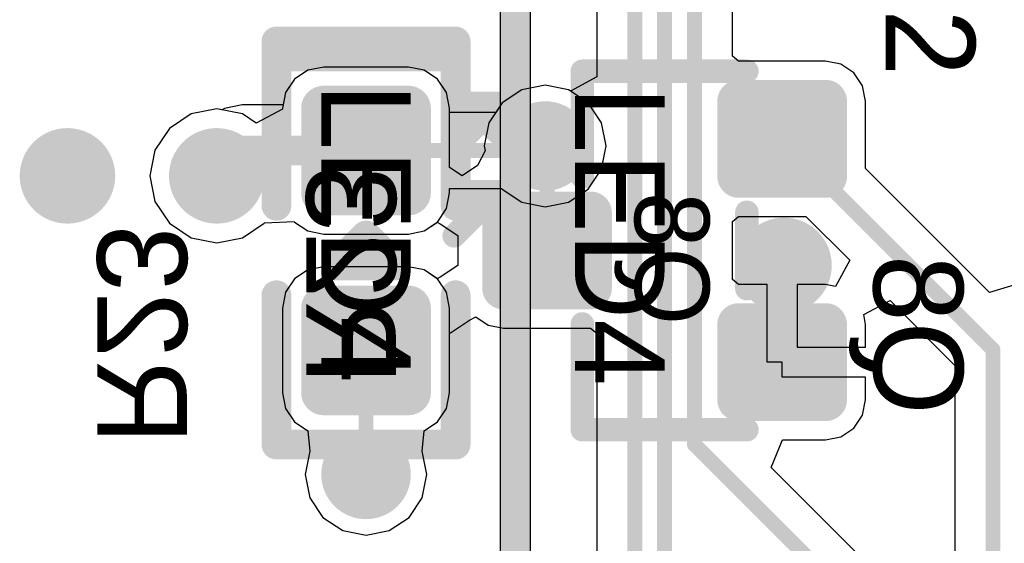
# Model space of a CAD drawing. Header units: millimetres. Extents: x 1.4 to 10.4, y 0 to 10.9.
# Tile 29 of 177: x 3.034 to 3.364, y 3.802 to 3.977. Entities that reach past the tile are written whole.
import ezdxf

# ---------------------------------------------------------------- set-up
doc = ezdxf.new("R2010")
doc.units = ezdxf.units.MM
doc.header["$MEASUREMENT"] = 0
for name, color, linetype in [('BottomLayer', 5, 'Continuous'), ('BottomOverlay', 54, 'Continuous'), ('BottomPaste', 16, 'Continuous'), ('BottomSolder', 6, 'Continuous'), ('DrillDrawing', 1, 'Continuous'), ('DrillGuide', 244, 'Continuous'), ('InternalPlane1', 76, 'Continuous'), ('InternalPlane2', 16, 'Continuous'), ('Mechanical31', 56, 'Continuous'), ('Mechanical32', 56, 'Continuous'), ('MultiLayer', 9, 'Continuous'), ('TopLayer', 1, 'Continuous'), ('TopOverlay', 2, 'Continuous'), ('TopPaste', 8, 'Continuous'), ('TopSolder', 216, 'Continuous')]:
    doc.layers.add(name, color=color, linetype=linetype)

msp = doc.modelspace()

# ---------------------------------------------------------------- linework, layer by layer
at = {"layer": 'BottomLayer'}
for p, q in [((3.2272551, 4.0473052), (3.2272551, 3.9581306)), ((3.2727449, 3.9650964), (3.2727449, 4.0099036)), ((3.2748033, 3.9634072), (3.2727449, 3.9650964)), ((3.1358266, 3.961446), (3.1305423, 3.9603949)), ((3.164173, 3.961446), (3.1358266, 3.961446)), ((3.1694573, 3.9603949), (3.164173, 3.961446)), ((3.303937, 3.9634072), (3.2748033, 3.9634072)), ((3.3090677, 3.9623866), (3.303937, 3.9634072)), ((3.3134173, 3.9594803), (3.3090677, 3.9623866)), ((3.1260624, 3.9574016), (3.1230691, 3.9529217)), ((3.1305423, 3.9603949), (3.1260624, 3.9574016)), ((3.1739372, 3.9574016), (3.1694573, 3.9603949)), ((3.1769305, 3.9529217), (3.1739372, 3.9574016)), ((3.2272551, 3.9581306), (3.2184358, 3.9534166)), ((3.3163236, 3.9551307), (3.3134173, 3.9594803)), ((3.2099998, 3.9553914), (3.2021962, 3.9538392)), ((3.2178034, 3.9538392), (3.2099998, 3.9553914)), ((3.3173442, 3.95), (3.3163236, 3.9551307)), ((3.1230691, 3.9529217), (3.1222409, 3.9487581)), ((3.1779816, 3.9476374), (3.1769305, 3.9529217)), ((3.2021962, 3.9538392), (3.1955806, 3.9494188)), ((3.2184358, 3.9534166), (3.2178034, 3.9538392)), ((3.1026115, 3.9475939), (3.1018245, 3.9470681)), ((3.1084642, 3.9487581), (3.1026115, 3.9475939)), ((3.1222409, 3.9487581), (3.1084642, 3.9487581)), ((3.1779816, 3.9278258), (3.1779816, 3.9476374)), ((3.1955806, 3.9494188), (3.1911602, 3.9428032)), ((3.3173442, 3.9274515), (3.3173442, 3.95)), ((3.091416, 3.9457235), (3.0841389, 3.9408611)), ((3.1, 3.947431), (3.091416, 3.9457235)), ((3.1018245, 3.9470681), (3.1, 3.947431)), ((3.1911602, 3.9428032), (3.189608, 3.9349996)), ((3.0841389, 3.9408611), (3.0792765, 3.933584)), ((3.189608, 3.9349996), (3.1899382, 3.9333396)), ((3.0792765, 3.933584), (3.077569, 3.925)), ((3.1899382, 3.9333396), (3.1873403, 3.9284792)), ((3.1821721, 3.9250258), (3.1779816, 3.9278258)), ((3.1873403, 3.9284792), (3.1821721, 3.9250258)), ((3.077569, 3.925), (3.0792765, 3.916416)), ((3.3588372, 3.8859585), (3.3173442, 3.9274515)), ((3.0792765, 3.916416), (3.0841389, 3.9091389)), ((3.2727449, 3.9097068), (3.2748033, 3.911396)), ((3.2748033, 3.911396), (3.2973517, 3.911396)), ((3.2973517, 3.911396), (3.3119883, 3.8967594)), ((3.0841389, 3.9091389), (3.091416, 3.9042765)), ((3.108584, 3.9042765), (3.1158611, 3.9091389)), ((3.1158611, 3.9091389), (3.1159703, 3.9093023)), ((3.1159703, 3.9093023), (3.1259642, 3.9096536)), ((3.1259642, 3.9096536), (3.1260623, 3.9095269)), ((3.1260623, 3.9095269), (3.1260623, 3.9095269)), ((3.1260623, 3.9095269), (3.1260625, 3.9095266)), ((3.1260625, 3.9095266), (3.1260625, 3.9095267)), ((3.1260625, 3.9095267), (3.1305423, 3.9065335)), ((3.1694573, 3.9065335), (3.1738366, 3.9094596)), ((3.1738366, 3.9094596), (3.1748422, 3.908922)), ((3.1748422, 3.908922), (3.1807126, 3.9049996)), ((3.2727449, 3.8902932), (3.2727449, 3.9097068)), ((3.1305423, 3.9065335), (3.1358266, 3.9054824)), ((3.1358266, 3.9054824), (3.164173, 3.9054824)), ((3.164173, 3.9054824), (3.1694573, 3.9065335)), ((3.1807126, 3.9049996), (3.1807126, 3.8949996)), ((3.091416, 3.9042765), (3.1, 3.902569)), ((3.1, 3.902569), (3.108584, 3.9042765)), ((3.1807126, 3.8949996), (3.1748422, 3.8910772)), ((3.3119883, 3.8967594), (3.3072743, 3.8879401)), ((3.1305423, 3.8934657), (3.1260624, 3.8904724)), ((3.1358266, 3.8945168), (3.1305423, 3.8934657)), ((3.164173, 3.8945168), (3.1358266, 3.8945168)), ((3.1694573, 3.8934657), (3.164173, 3.8945168)), ((3.1738366, 3.8905396), (3.1694573, 3.8934657)), ((3.1260624, 3.8904724), (3.1230691, 3.8859925)), ((3.1748422, 3.8910772), (3.1738366, 3.8905396)), ((3.2748033, 3.888604), (3.2727449, 3.8902932)), ((3.2843701, 3.888604), (3.2748033, 3.888604)), ((3.2843701, 3.8625984), (3.2843701, 3.888604)), ((3.303937, 3.888604), (3.2943701, 3.888604)), ((3.2943701, 3.888604), (3.2943701, 3.8675984)), ((3.3072743, 3.8879401), (3.303937, 3.888604)), ((3.3684067, 3.8888614), (3.3588372, 3.8859585)), ((3.1230691, 3.8859925), (3.122018, 3.8807082)), ((3.3166803, 3.8785341), (3.3254996, 3.8832481)), ((3.3254996, 3.8832481), (3.3472551, 3.8614926)), ((3.122018, 3.8807082), (3.122018, 3.8523618)), ((3.3173442, 3.8751968), (3.3166803, 3.8785341)), ((3.1779816, 3.8721742), (3.1846203, 3.87661)), ((3.1846203, 3.87661), (3.1868009, 3.8777755)), ((3.1868009, 3.8777755), (3.1909323, 3.875015)), ((3.1909323, 3.875015), (3.196063, 3.8739944)), ((3.3173442, 3.8675984), (3.3173442, 3.8751968)), ((3.1779816, 3.8523618), (3.1779816, 3.8721742)), ((3.196063, 3.8739944), (3.2251967, 3.8739944)), ((3.2251967, 3.8739944), (3.2272551, 3.8723052)), ((3.2272551, 3.8723052), (3.2272551, 3.7831311)), ((3.2943701, 3.8675984), (3.3173442, 3.8675984)), ((3.2893701, 3.8625984), (3.2843701, 3.8625984)), ((3.2893701, 3.8575984), (3.2893701, 3.8625984)), ((3.3472551, 3.8614926), (3.3472551, 3.7788346)), ((3.3173442, 3.8575984), (3.2893701, 3.8575984)), ((3.3173442, 3.85), (3.3173442, 3.8575984)), ((3.122018, 3.8523618), (3.1230691, 3.8470775)), ((3.1769305, 3.8470775), (3.1779816, 3.8523618)), ((3.3163236, 3.8448693), (3.3173442, 3.85)), ((3.1230691, 3.8470775), (3.1260624, 3.8425976)), ((3.1739372, 3.8425976), (3.1769305, 3.8470775)), ((3.1260624, 3.8425976), (3.1305422, 3.8396043)), ((3.1694574, 3.8396043), (3.1739372, 3.8425976)), ((3.3134173, 3.8405197), (3.3163236, 3.8448693)), ((3.1305422, 3.8396043), (3.1305422, 3.8396043)), ((3.1305422, 3.8396043), (3.1305422, 3.8396043)), ((3.1305422, 3.8396043), (3.1311602, 3.8328032)), ((3.1688394, 3.8328032), (3.1694574, 3.8396043)), ((3.1694574, 3.8396043), (3.1694574, 3.8396043)), ((3.1694574, 3.8396043), (3.1694574, 3.8396043)), ((3.3090677, 3.8376134), (3.3134173, 3.8405197)), ((3.28567, 3.827354), (3.2894969, 3.8365928)), ((3.2894969, 3.8365928), (3.303937, 3.8365928)), ((3.303937, 3.8365928), (3.3090677, 3.8376134)), ((3.1311602, 3.832803), (3.129608, 3.8249996)), ((3.1311602, 3.8328032), (3.1311601, 3.8328031)), ((3.1311601, 3.8328031), (3.1311602, 3.832803)), ((3.1688395, 3.8328031), (3.1688394, 3.8328032)), ((3.1688394, 3.832803), (3.1688395, 3.8328031)), ((3.1703916, 3.8249996), (3.1688394, 3.832803)), ((3.3380163, 3.7750077), (3.28567, 3.827354)), ((3.129608, 3.8249996), (3.1311602, 3.817196)), ((3.1688394, 3.817196), (3.1703916, 3.8249996)), ((3.1311602, 3.817196), (3.1355806, 3.8105804)), ((3.164419, 3.8105804), (3.1688394, 3.817196)), ((3.1355806, 3.8105804), (3.1421962, 3.80616)), ((3.1578034, 3.80616), (3.164419, 3.8105804)), ((3.1421962, 3.80616), (3.1499998, 3.8046078)), ((3.1499998, 3.8046078), (3.1578034, 3.80616))]:
    msp.add_line(p, q, dxfattribs=at)
for points, const_width in [([(3.24, 3.085), (3.24, 4.4130315)], 0.005), ([(3.25, 3.095), (3.25, 4.2480315)], 0.005), ([(3.26, 3.835), (3.26, 4.0830315)], 0.005), ([(3.1, 3.925), (3.1084642, 3.9334642)], 0.01), ([(3.1084642, 3.9334642), (3.1499998, 3.9334642)], 0.01), ([(3.2893701, 3.9374016), (3.36, 3.8667717)], 0.005), ([(3.2099998, 3.9349996), (3.2106297, 3.9343697)], 0.005), ([(3.2106297, 3.8999996), (3.2106297, 3.9343697)], 0.005), ([(3.2893699, 3.8943699), (3.29, 3.895)], 0.005), ([(3.2893699, 3.862598), (3.2893699, 3.8943699)], 0.005), ([(3.1499996, 3.8249998), (3.1499996, 3.8665348)], 0.005), ([(3.36, 3.105), (3.36, 3.8667717)], 0.005), ([(3.26, 3.835), (3.35, 3.745)], 0.005), ([(3.1499996, 3.8249998), (3.1499998, 3.8249996)], 0.005)]:
    msp.add_lwpolyline(points, dxfattribs=dict(at, const_width=const_width))
for points, const_width in [([(3.134055, 3.9476374, 1), (3.1375982, 3.9476374, 1)], 0.0035433), ([(3.1624014, 3.9476374, 1), (3.1659446, 3.9476374, 1)], 0.0035433), ([(3.2732284, 3.95, 1), (3.276378, 3.95, 1)], 0.0031496), ([(3.3023622, 3.95, 1), (3.3055118, 3.95, 1)], 0.0031496), ([(3.2049998, 3.9349996, 1), (3.2149998, 3.9349996, 1)], 0.01), ([(3.1059642, 3.9334642, 1), (3.1109642, 3.9334642, 1)], 0.005), ([(3.1059642, 3.9334642, 1), (3.1109642, 3.9334642, 1)], 0.005), ([(3.1474998, 3.9334642, 1), (3.1524998, 3.9334642, 1)], 0.005), ([(3.2881201, 3.9374016, 1), (3.2906201, 3.9374016, 1)], 0.0025), ([(3.044, 3.925, 1), (3.056, 3.925, 1)], 0.012), ([(3.094, 3.925, 1), (3.106, 3.925, 1)], 0.012), ([(3.2087498, 3.9349996, 1), (3.2112498, 3.9349996, 1)], 0.0025), ([(3.2093797, 3.9343697, 1), (3.2118797, 3.9343697, 1)], 0.0025), ([(3.2093797, 3.9343697, 1), (3.2118797, 3.9343697, 1)], 0.0025), ([(3.0975, 3.925, 1), (3.1025, 3.925, 1)], 0.005), ([(3.2732284, 3.9248032, 1), (3.276378, 3.9248032, 1)], 0.0031496), ([(3.3023622, 3.9248032, 1), (3.3055118, 3.9248032, 1)], 0.0031496), ([(3.134055, 3.919291, 1), (3.1375982, 3.919291, 1)], 0.0035433), ([(3.1624014, 3.919291, 1), (3.1659446, 3.919291, 1)], 0.0035433), ([(3.1944882, 3.9125984, 1), (3.1976378, 3.9125984, 1)], 0.0031496), ([(3.223622, 3.9125984, 1), (3.2267716, 3.9125984, 1)], 0.0031496), ([(3.284, 3.895, 1), (3.296, 3.895, 1)], 0.012), ([(3.2093797, 3.8999996, 1), (3.2118797, 3.8999996, 1)], 0.0025), ([(3.2881199, 3.8943699, 1), (3.2906199, 3.8943699, 1)], 0.0025), ([(3.2881199, 3.8943699, 1), (3.2906199, 3.8943699, 1)], 0.0025), ([(3.28875, 3.895, 1), (3.29125, 3.895, 1)], 0.0025), ([(3.1944882, 3.8874016, 1), (3.1976378, 3.8874016, 1)], 0.0031496), ([(3.223622, 3.8874016, 1), (3.2267716, 3.8874016, 1)], 0.0031496), ([(3.134055, 3.8807082, 1), (3.1375982, 3.8807082, 1)], 0.0035433), ([(3.1624014, 3.8807082, 1), (3.1659446, 3.8807082, 1)], 0.0035433), ([(3.2732284, 3.8751968, 1), (3.276378, 3.8751968, 1)], 0.0031496), ([(3.3023622, 3.8751968, 1), (3.3055118, 3.8751968, 1)], 0.0031496), ([(3.1487496, 3.8665348, 1), (3.1512496, 3.8665348, 1)], 0.0025), ([(3.35875, 3.8667717, 1), (3.36125, 3.8667717, 1)], 0.0025), ([(3.35875, 3.8667717, 1), (3.36125, 3.8667717, 1)], 0.0025), ([(3.2881199, 3.862598, 1), (3.2906199, 3.862598, 1)], 0.0025), ([(3.134055, 3.8523618, 1), (3.1375982, 3.8523618, 1)], 0.0035433), ([(3.1624014, 3.8523618, 1), (3.1659446, 3.8523618, 1)], 0.0035433), ([(3.2732284, 3.85, 1), (3.276378, 3.85, 1)], 0.0031496), ([(3.3023622, 3.85, 1), (3.3055118, 3.85, 1)], 0.0031496), ([(3.25875, 3.835, 1), (3.26125, 3.835, 1)], 0.0025), ([(3.25875, 3.835, 1), (3.26125, 3.835, 1)], 0.0025), ([(3.1449998, 3.8249996, 1), (3.1549998, 3.8249996, 1)], 0.01), ([(3.1487496, 3.8249998, 1), (3.1512496, 3.8249998, 1)], 0.0025), ([(3.1487496, 3.8249998, 1), (3.1512496, 3.8249998, 1)], 0.0025), ([(3.1487498, 3.8249996, 1), (3.1512498, 3.8249996, 1)], 0.0025)]:
    msp.add_lwpolyline(points, format="xyb", close=True, dxfattribs=dict(at, const_width=const_width))
for points in [[(3.164173, 3.9157477), (3.164173, 3.9511807), (3.1358266, 3.9157477), (3.1358266, 3.9511807)], [(3.303937, 3.9216536), (3.303937, 3.9531496), (3.2748032, 3.9216536), (3.2748032, 3.9531496)], [(3.1677163, 3.919291), (3.1677163, 3.9476374), (3.1322833, 3.919291), (3.1322833, 3.9476374)], [(3.3070866, 3.9248032), (3.3070866, 3.95), (3.2716536, 3.9248032), (3.2716536, 3.95)], [(3.2251968, 3.884252), (3.2251968, 3.915748), (3.196063, 3.884252), (3.196063, 3.915748)], [(3.2283464, 3.8874016), (3.2283464, 3.9125984), (3.1929134, 3.8874016), (3.1929134, 3.9125984)], [(3.164173, 3.8488185), (3.164173, 3.8842515), (3.1358266, 3.8488185), (3.1358266, 3.8842515)], [(3.1677163, 3.8523618), (3.1677163, 3.8807082), (3.1322833, 3.8523618), (3.1322833, 3.8807082)], [(3.303937, 3.8468504), (3.303937, 3.8783464), (3.2748032, 3.8468504), (3.2748032, 3.8783464)], [(3.3070866, 3.85), (3.3070866, 3.8751968), (3.2716536, 3.85), (3.2716536, 3.8751968)]]:
    msp.add_solid(points, dxfattribs=at)
at = {"layer": 'BottomOverlay'}
for points, const_width in [([(3.1199998, 3.9149996), (3.1199998, 3.9649996)], 0.01), ([(3.1199998, 3.9649996), (3.1799998, 3.9649996)], 0.01), ([(3.1799998, 3.9149996), (3.1799998, 3.9649996)], 0.01), ([(3.2224409, 3.9246063), (3.2224409, 3.9600394)], 0.007874), ([(3.2224409, 3.9600394), (3.2775591, 3.9600394)], 0.007874), ([(3.2775591, 3.8872047), (3.2775591, 3.9127953)], 0.007874), ([(3.1199998, 3.8349996), (3.1199998, 3.8849996)], 0.01), ([(3.1799998, 3.8349996), (3.1799998, 3.8849996)], 0.01), ([(3.2224409, 3.8399606), (3.2224409, 3.8753937)], 0.007874), ([(3.2224409, 3.8399606), (3.2775591, 3.8399606)], 0.007874), ([(3.1199998, 3.8349996), (3.1799998, 3.8349996)], 0.01)]:
    msp.add_lwpolyline(points, dxfattribs=dict(at, const_width=const_width))
for points, const_width in [([(3.1174998, 3.9649996, 1), (3.1224998, 3.9649996, 1)], 0.005), ([(3.1174998, 3.9649996, 1), (3.1224998, 3.9649996, 1)], 0.005), ([(3.1774998, 3.9649996, 1), (3.1824998, 3.9649996, 1)], 0.005), ([(3.1774998, 3.9649996, 1), (3.1824998, 3.9649996, 1)], 0.005), ([(3.2204724, 3.9600394, 1), (3.2244094, 3.9600394, 1)], 0.003937), ([(3.2204724, 3.9600394, 1), (3.2244094, 3.9600394, 1)], 0.003937), ([(3.2755906, 3.9600394, 1), (3.2795276, 3.9600394, 1)], 0.003937), ([(3.2204724, 3.9246063, 1), (3.2244094, 3.9246063, 1)], 0.003937), ([(3.1174998, 3.9149996, 1), (3.1224998, 3.9149996, 1)], 0.005), ([(3.1774998, 3.9149996, 1), (3.1824998, 3.9149996, 1)], 0.005), ([(3.2755906, 3.9127953, 1), (3.2795276, 3.9127953, 1)], 0.003937), ([(3.1174998, 3.8849996, 1), (3.1224998, 3.8849996, 1)], 0.005), ([(3.1774998, 3.8849996, 1), (3.1824998, 3.8849996, 1)], 0.005), ([(3.2755906, 3.8872047, 1), (3.2795276, 3.8872047, 1)], 0.003937), ([(3.2204724, 3.8753937, 1), (3.2244094, 3.8753937, 1)], 0.003937), ([(3.2204724, 3.8399606, 1), (3.2244094, 3.8399606, 1)], 0.003937), ([(3.2204724, 3.8399606, 1), (3.2244094, 3.8399606, 1)], 0.003937), ([(3.2755906, 3.8399606, 1), (3.2795276, 3.8399606, 1)], 0.003937), ([(3.1174998, 3.8349996, 1), (3.1224998, 3.8349996, 1)], 0.005), ([(3.1174998, 3.8349996, 1), (3.1224998, 3.8349996, 1)], 0.005), ([(3.1774998, 3.8349996, 1), (3.1824998, 3.8349996, 1)], 0.005), ([(3.1774998, 3.8349996, 1), (3.1824998, 3.8349996, 1)], 0.005)]:
    msp.add_lwpolyline(points, format="xyb", close=True, dxfattribs=dict(at, const_width=const_width))
at = {"layer": 'BottomPaste'}
for points, const_width in [([(3.134055, 3.9476374, 1), (3.1375982, 3.9476374, 1)], 0.0035433), ([(3.1624014, 3.9476374, 1), (3.1659446, 3.9476374, 1)], 0.0035433), ([(3.2732284, 3.95, 1), (3.276378, 3.95, 1)], 0.0031496), ([(3.3023622, 3.95, 1), (3.3055118, 3.95, 1)], 0.0031496), ([(3.2732284, 3.9248032, 1), (3.276378, 3.9248032, 1)], 0.0031496), ([(3.3023622, 3.9248032, 1), (3.3055118, 3.9248032, 1)], 0.0031496), ([(3.134055, 3.919291, 1), (3.1375982, 3.919291, 1)], 0.0035433), ([(3.1624014, 3.919291, 1), (3.1659446, 3.919291, 1)], 0.0035433), ([(3.1944882, 3.9125984, 1), (3.1976378, 3.9125984, 1)], 0.0031496), ([(3.223622, 3.9125984, 1), (3.2267716, 3.9125984, 1)], 0.0031496), ([(3.1944882, 3.8874016, 1), (3.1976378, 3.8874016, 1)], 0.0031496), ([(3.223622, 3.8874016, 1), (3.2267716, 3.8874016, 1)], 0.0031496), ([(3.134055, 3.8807082, 1), (3.1375982, 3.8807082, 1)], 0.0035433), ([(3.1624014, 3.8807082, 1), (3.1659446, 3.8807082, 1)], 0.0035433), ([(3.2732284, 3.8751968, 1), (3.276378, 3.8751968, 1)], 0.0031496), ([(3.3023622, 3.8751968, 1), (3.3055118, 3.8751968, 1)], 0.0031496), ([(3.134055, 3.8523618, 1), (3.1375982, 3.8523618, 1)], 0.0035433), ([(3.1624014, 3.8523618, 1), (3.1659446, 3.8523618, 1)], 0.0035433), ([(3.2732284, 3.85, 1), (3.276378, 3.85, 1)], 0.0031496), ([(3.3023622, 3.85, 1), (3.3055118, 3.85, 1)], 0.0031496)]:
    msp.add_lwpolyline(points, format="xyb", close=True, dxfattribs=dict(at, const_width=const_width))
for points in [[(3.164173, 3.9157477), (3.164173, 3.9511807), (3.1358266, 3.9157477), (3.1358266, 3.9511807)], [(3.303937, 3.9216536), (3.303937, 3.9531496), (3.2748032, 3.9216536), (3.2748032, 3.9531496)], [(3.1677163, 3.919291), (3.1677163, 3.9476374), (3.1322833, 3.919291), (3.1322833, 3.9476374)], [(3.3070866, 3.9248032), (3.3070866, 3.95), (3.2716536, 3.9248032), (3.2716536, 3.95)], [(3.2251968, 3.884252), (3.2251968, 3.915748), (3.196063, 3.884252), (3.196063, 3.915748)], [(3.2283464, 3.8874016), (3.2283464, 3.9125984), (3.1929134, 3.8874016), (3.1929134, 3.9125984)], [(3.164173, 3.8488185), (3.164173, 3.8842515), (3.1358266, 3.8488185), (3.1358266, 3.8842515)], [(3.1677163, 3.8523618), (3.1677163, 3.8807082), (3.1322833, 3.8523618), (3.1322833, 3.8807082)], [(3.303937, 3.8468504), (3.303937, 3.8783464), (3.2748032, 3.8468504), (3.2748032, 3.8783464)], [(3.3070866, 3.85), (3.3070866, 3.8751968), (3.2716536, 3.85), (3.2716536, 3.8751968)]]:
    msp.add_solid(points, dxfattribs=at)
at = {"layer": 'BottomSolder'}
for points, const_width in [([(3.132055, 3.9476374, 1), (3.1395982, 3.9476374, 1)], 0.0075433), ([(3.1604014, 3.9476374, 1), (3.1679446, 3.9476374, 1)], 0.0075433), ([(3.2712284, 3.95, 1), (3.278378, 3.95, 1)], 0.0071496), ([(3.3003622, 3.95, 1), (3.3075118, 3.95, 1)], 0.0071496), ([(3.2712284, 3.9248032, 1), (3.278378, 3.9248032, 1)], 0.0071496), ([(3.3003622, 3.9248032, 1), (3.3075118, 3.9248032, 1)], 0.0071496), ([(3.132055, 3.919291, 1), (3.1395982, 3.919291, 1)], 0.0075433), ([(3.1604014, 3.919291, 1), (3.1679446, 3.919291, 1)], 0.0075433), ([(3.1924882, 3.9125984, 1), (3.1996378, 3.9125984, 1)], 0.0071496), ([(3.221622, 3.9125984, 1), (3.2287716, 3.9125984, 1)], 0.0071496), ([(3.1924882, 3.8874016, 1), (3.1996378, 3.8874016, 1)], 0.0071496), ([(3.221622, 3.8874016, 1), (3.2287716, 3.8874016, 1)], 0.0071496), ([(3.132055, 3.8807082, 1), (3.1395982, 3.8807082, 1)], 0.0075433), ([(3.1604014, 3.8807082, 1), (3.1679446, 3.8807082, 1)], 0.0075433), ([(3.2712284, 3.8751968, 1), (3.278378, 3.8751968, 1)], 0.0071496), ([(3.3003622, 3.8751968, 1), (3.3075118, 3.8751968, 1)], 0.0071496), ([(3.132055, 3.8523618, 1), (3.1395982, 3.8523618, 1)], 0.0075433), ([(3.1604014, 3.8523618, 1), (3.1679446, 3.8523618, 1)], 0.0075433), ([(3.2712284, 3.85, 1), (3.278378, 3.85, 1)], 0.0071496), ([(3.3003622, 3.85, 1), (3.3075118, 3.85, 1)], 0.0071496)]:
    msp.add_lwpolyline(points, format="xyb", close=True, dxfattribs=dict(at, const_width=const_width))
for points in [[(3.164173, 3.9117477), (3.164173, 3.9551807), (3.1358266, 3.9117477), (3.1358266, 3.9551807)], [(3.303937, 3.9176536), (3.303937, 3.9571496), (3.2748032, 3.9176536), (3.2748032, 3.9571496)], [(3.1717163, 3.919291), (3.1717163, 3.9476374), (3.1282833, 3.919291), (3.1282833, 3.9476374)], [(3.3110866, 3.9248032), (3.3110866, 3.95), (3.2676536, 3.9248032), (3.2676536, 3.95)], [(3.2251968, 3.880252), (3.2251968, 3.919748), (3.196063, 3.880252), (3.196063, 3.919748)], [(3.2323464, 3.8874016), (3.2323464, 3.9125984), (3.1889134, 3.8874016), (3.1889134, 3.9125984)], [(3.164173, 3.8448185), (3.164173, 3.8882515), (3.1358266, 3.8448185), (3.1358266, 3.8882515)], [(3.303937, 3.8428504), (3.303937, 3.8823464), (3.2748032, 3.8428504), (3.2748032, 3.8823464)], [(3.1717163, 3.8523618), (3.1717163, 3.8807082), (3.1282833, 3.8523618), (3.1282833, 3.8807082)], [(3.3110866, 3.85), (3.3110866, 3.8751968), (3.2676536, 3.85), (3.2676536, 3.8751968)]]:
    msp.add_solid(points, dxfattribs=at)
at = {"layer": 'DrillDrawing'}
for points, const_width in [([(3.2074998, 3.9349996, 1), (3.2124998, 3.9349996, 1)], 0.005), ([(3.047, 3.925, 1), (3.053, 3.925, 1)], 0.006), ([(3.097, 3.925, 1), (3.103, 3.925, 1)], 0.006), ([(3.287, 3.895, 1), (3.293, 3.895, 1)], 0.006), ([(3.1474998, 3.8249996, 1), (3.1524998, 3.8249996, 1)], 0.005)]:
    msp.add_lwpolyline(points, format="xyb", close=True, dxfattribs=dict(at, const_width=const_width))
at = {"layer": 'DrillGuide'}
for points, const_width in [([(3.2074998, 3.9349996, 1), (3.2124998, 3.9349996, 1)], 0.005), ([(3.047, 3.925, 1), (3.053, 3.925, 1)], 0.006), ([(3.097, 3.925, 1), (3.103, 3.925, 1)], 0.006), ([(3.287, 3.895, 1), (3.293, 3.895, 1)], 0.006), ([(3.1474998, 3.8249996, 1), (3.1524998, 3.8249996, 1)], 0.005)]:
    msp.add_lwpolyline(points, format="xyb", close=True, dxfattribs=dict(at, const_width=const_width))
at = {"layer": 'InternalPlane1'}
for points, const_width in [([(3.2024998, 3.9349996, 1), (3.2174998, 3.9349996, 1)], 0.015), ([(3.092, 3.925, 1), (3.108, 3.925, 1)], 0.016), ([(3.1424998, 3.8249996, 1), (3.1574998, 3.8249996, 1)], 0.015)]:
    msp.add_lwpolyline(points, format="xyb", close=True, dxfattribs=dict(at, const_width=const_width))
at = {"layer": 'InternalPlane2'}
for p, q in [((3.194902, 4.4828884), (3.194902, 2.705)), ((3.205098, 3.050098), (3.205098, 4.485))]:
    msp.add_line(p, q, dxfattribs=at)
at = {"layer": 'InternalPlane2', "const_width": 0.01}
msp.add_lwpolyline([(3.2, 2.705), (3.2, 4.485)], dxfattribs=at)
at = {"layer": 'InternalPlane2'}
for points, const_width in [([(3.2024998, 3.9349996, 1), (3.2174998, 3.9349996, 1)], 0.015), ([(3.042, 3.925, 1), (3.058, 3.925, 1)], 0.016), ([(3.282, 3.895, 1), (3.298, 3.895, 1)], 0.016), ([(3.1424998, 3.8249996, 1), (3.1574998, 3.8249996, 1)], 0.015)]:
    msp.add_lwpolyline(points, format="xyb", close=True, dxfattribs=dict(at, const_width=const_width))
at = {"layer": 'MultiLayer'}
for points, const_width in [([(3.2049998, 3.9349996, 1), (3.2149998, 3.9349996, 1)], 0.01), ([(3.044, 3.925, 1), (3.056, 3.925, 1)], 0.012), ([(3.094, 3.925, 1), (3.106, 3.925, 1)], 0.012), ([(3.284, 3.895, 1), (3.296, 3.895, 1)], 0.012), ([(3.1449998, 3.8249996, 1), (3.1549998, 3.8249996, 1)], 0.01)]:
    msp.add_lwpolyline(points, format="xyb", close=True, dxfattribs=dict(at, const_width=const_width))
at = {"layer": 'TopLayer'}
for p, q in [((3.1358268, 3.9614464), (3.1305425, 3.9603953)), ((3.1641732, 3.9614464), (3.1358268, 3.9614464)), ((3.1694575, 3.9603953), (3.1641732, 3.9614464)), ((3.1260626, 3.957402), (3.1230693, 3.9529221)), ((3.1305425, 3.9603953), (3.1260626, 3.957402)), ((3.1739374, 3.957402), (3.1694575, 3.9603953)), ((3.1769307, 3.9529221), (3.1739374, 3.957402)), ((3.2099998, 3.9553914), (3.2021962, 3.9538392)), ((3.2178034, 3.9538392), (3.2099998, 3.9553914)), ((3.1230693, 3.9529221), (3.1220182, 3.9476378)), ((3.1779818, 3.9476378), (3.1769307, 3.9529221)), ((3.2021962, 3.9538392), (3.1955806, 3.9494188)), ((3.224419, 3.9494188), (3.2178034, 3.9538392)), ((3.1220182, 3.9476378), (3.1220182, 3.9473539)), ((3.1779818, 3.9462091), (3.1779818, 3.9476378)), ((3.1955806, 3.9494188), (3.1934359, 3.9462091)), ((3.2288394, 3.9428032), (3.224419, 3.9494188)), ((3.091416, 3.9457235), (3.0841389, 3.9408611)), ((3.1, 3.947431), (3.091416, 3.9457235)), ((3.108584, 3.9457235), (3.1, 3.947431)), ((3.1131989, 3.9426399), (3.108584, 3.9457235)), ((3.1220182, 3.9473539), (3.1131989, 3.9426399)), ((3.1934359, 3.9462091), (3.1779818, 3.9462091)), ((3.2303916, 3.9349996), (3.2288394, 3.9428032)), ((3.0841389, 3.9408611), (3.0792765, 3.933584)), ((3.2288394, 3.927196), (3.2303916, 3.9349996)), ((3.0792765, 3.933584), (3.077569, 3.925)), ((3.077569, 3.925), (3.0792765, 3.916416)), ((3.224419, 3.9205804), (3.2288394, 3.927196)), ((3.1769307, 3.9140071), (3.1779818, 3.9192914)), ((3.1779818, 3.9192914), (3.1779818, 3.9207193)), ((3.1779818, 3.9207193), (3.1954878, 3.9207193)), ((3.1954878, 3.9207193), (3.1955806, 3.9205804)), ((3.1955806, 3.9205804), (3.2021962, 3.91616)), ((3.2178034, 3.91616), (3.224419, 3.9205804)), ((3.0792765, 3.916416), (3.0841389, 3.9091389)), ((3.2021962, 3.91616), (3.2099998, 3.9146078)), ((3.2099998, 3.9146078), (3.2178034, 3.91616)), ((3.1739374, 3.9095272), (3.1769307, 3.9140071)), ((3.0841389, 3.9091389), (3.091416, 3.9042765)), ((3.108584, 3.9042765), (3.1158611, 3.9091389)), ((3.1158611, 3.9091389), (3.1159705, 3.9093026)), ((3.1159705, 3.9093026), (3.1259643, 3.909654)), ((3.1259643, 3.909654), (3.1260625, 3.9095273)), ((3.1260625, 3.9095273), (3.1260625, 3.9095273)), ((3.1260625, 3.9095273), (3.1260627, 3.909527)), ((3.1260627, 3.909527), (3.1260627, 3.9095271)), ((3.1260627, 3.9095271), (3.1305425, 3.9065339)), ((3.1694575, 3.9065339), (3.1739374, 3.9095272)), ((3.1305425, 3.9065339), (3.1358268, 3.9054828)), ((3.1358268, 3.9054828), (3.1641732, 3.9054828)), ((3.1641732, 3.9054828), (3.1694575, 3.9065339)), ((3.091416, 3.9042765), (3.1, 3.902569)), ((3.1, 3.902569), (3.108584, 3.9042765)), ((3.1305425, 3.8934661), (3.1260626, 3.8904728)), ((3.1358268, 3.8945172), (3.1305425, 3.8934661)), ((3.1641732, 3.8945172), (3.1358268, 3.8945172)), ((3.1694575, 3.8934661), (3.1641732, 3.8945172)), ((3.1739374, 3.8904728), (3.1694575, 3.8934661)), ((3.1260626, 3.8904728), (3.1230693, 3.8859929)), ((3.1769307, 3.8859929), (3.1739374, 3.8904728)), ((3.1230693, 3.8859929), (3.1220182, 3.8807086)), ((3.1779818, 3.8807086), (3.1769307, 3.8859929)), ((3.1220182, 3.8807086), (3.1220182, 3.8523622)), ((3.1779818, 3.8523622), (3.1779818, 3.8807086)), ((3.1220182, 3.8523622), (3.1230693, 3.8470779)), ((3.1769307, 3.8470779), (3.1779818, 3.8523622)), ((3.1230693, 3.8470779), (3.1260626, 3.842598)), ((3.1739374, 3.842598), (3.1769307, 3.8470779)), ((3.1260626, 3.842598), (3.1305424, 3.8396047)), ((3.1694576, 3.8396047), (3.1739374, 3.842598)), ((3.1305424, 3.8396047), (3.1305424, 3.8396047)), ((3.1305424, 3.8396047), (3.1305424, 3.8396047)), ((3.1305424, 3.8396047), (3.1311602, 3.8328032)), ((3.1688394, 3.8328032), (3.1694576, 3.8396047)), ((3.1694576, 3.8396047), (3.1694576, 3.8396047)), ((3.1694576, 3.8396047), (3.1694576, 3.8396047)), ((3.1311602, 3.832803), (3.129608, 3.8249996)), ((3.1311602, 3.8328032), (3.1311601, 3.8328031)), ((3.1311601, 3.8328031), (3.1311602, 3.832803)), ((3.1688395, 3.8328031), (3.1688394, 3.8328032)), ((3.1688394, 3.832803), (3.1688395, 3.8328031)), ((3.1703916, 3.8249996), (3.1688394, 3.832803)), ((3.129608, 3.8249996), (3.1311602, 3.817196)), ((3.1688394, 3.817196), (3.1703916, 3.8249996)), ((3.1311602, 3.817196), (3.1355806, 3.8105804)), ((3.164419, 3.8105804), (3.1688394, 3.817196)), ((3.1355806, 3.8105804), (3.1421962, 3.80616)), ((3.1578034, 3.80616), (3.164419, 3.8105804)), ((3.1421962, 3.80616), (3.1499998, 3.8046078)), ((3.1499998, 3.8046078), (3.1578034, 3.80616))]:
    msp.add_line(p, q, dxfattribs=at)
for points, const_width in [([(3.1340552, 3.9476378, 1), (3.1375984, 3.9476378, 1)], 0.0035433), ([(3.1624016, 3.9476378, 1), (3.1659448, 3.9476378, 1)], 0.0035433), ([(3.2049998, 3.9349996, 1), (3.2149998, 3.9349996, 1)], 0.01), ([(3.044, 3.925, 1), (3.056, 3.925, 1)], 0.012), ([(3.094, 3.925, 1), (3.106, 3.925, 1)], 0.012), ([(3.1487498, 3.9334642, 1), (3.1512498, 3.9334642, 1)], 0.0025), ([(3.2072144, 3.9334642, 1), (3.2097144, 3.9334642, 1)], 0.0025), ([(3.2072144, 3.9334642, 1), (3.2097144, 3.9334642, 1)], 0.0025), ([(3.2087498, 3.9349996, 1), (3.2112498, 3.9349996, 1)], 0.0025), ([(3.1340552, 3.9192914, 1), (3.1375984, 3.9192914, 1)], 0.0035433), ([(3.1624016, 3.9192914, 1), (3.1659448, 3.9192914, 1)], 0.0035433), ([(3.284, 3.895, 1), (3.296, 3.895, 1)], 0.012), ([(3.1340552, 3.8807086, 1), (3.1375984, 3.8807086, 1)], 0.0035433), ([(3.1624016, 3.8807086, 1), (3.1659448, 3.8807086, 1)], 0.0035433), ([(3.1487498, 3.866535, 1), (3.1512498, 3.866535, 1)], 0.0025), ([(3.1340552, 3.8523622, 1), (3.1375984, 3.8523622, 1)], 0.0035433), ([(3.1624016, 3.8523622, 1), (3.1659448, 3.8523622, 1)], 0.0035433), ([(3.1449998, 3.8249996, 1), (3.1549998, 3.8249996, 1)], 0.01), ([(3.1487498, 3.8249996, 1), (3.1512498, 3.8249996, 1)], 0.0025)]:
    msp.add_lwpolyline(points, format="xyb", close=True, dxfattribs=dict(at, const_width=const_width))
at = {"layer": 'TopLayer', "const_width": 0.005}
for points in [[(3.1499998, 3.9334642), (3.2084644, 3.9334642)], [(3.2084644, 3.9334642), (3.2099998, 3.9349996)], [(3.1499998, 3.8249996), (3.1499998, 3.866535)]]:
    msp.add_lwpolyline(points, dxfattribs=at)
at = {"layer": 'TopLayer'}
for points in [[(3.1358268, 3.9511811), (3.1358268, 3.9157481), (3.1641732, 3.9511811), (3.1641732, 3.9157481)], [(3.1322835, 3.9476378), (3.1322835, 3.9192914), (3.1677165, 3.9476378), (3.1677165, 3.9192914)], [(3.1358268, 3.8842519), (3.1358268, 3.8488189), (3.1641732, 3.8842519), (3.1641732, 3.8488189)], [(3.1322835, 3.8807086), (3.1322835, 3.8523622), (3.1677165, 3.8807086), (3.1677165, 3.8523622)]]:
    msp.add_solid(points, dxfattribs=at)
at = {"layer": 'TopOverlay'}
for points, const_width in [([(3.12, 3.965), (3.12, 3.97)], 0.01), ([(3.12, 3.97), (3.18, 3.97)], 0.01), ([(3.18, 3.965), (3.18, 3.97)], 0.01), ([(3.12, 3.965), (3.18, 3.965)], 0.01), ([(3.1795276, 3.9344488), (3.1942913, 3.9492126)], 0.007874), ([(3.1844488, 3.9492126), (3.1942913, 3.9393701)], 0.007874), ([(3.1844488, 3.9492126), (3.1942913, 3.9492126)], 0.007874), ([(3.1942913, 3.9393701), (3.1942913, 3.9492126)], 0.007874), ([(3.1795276, 3.9049213), (3.1942913, 3.9196851)], 0.007874), ([(3.1844488, 3.9196851), (3.1942913, 3.9196851)], 0.007874), ([(3.1844488, 3.9196851), (3.1942913, 3.9098426)], 0.007874), ([(3.1942913, 3.9098426), (3.1942913, 3.9196851)], 0.007874), ([(3.14, 3.895), (3.15, 3.905)], 0.01), ([(3.15, 3.905), (3.16, 3.895)], 0.01), ([(3.14, 3.895), (3.16, 3.895)], 0.01), ([(3.12, 3.835), (3.12, 3.885)], 0.01), ([(3.18, 3.835), (3.18, 3.885)], 0.01), ([(3.12, 3.835), (3.18, 3.835)], 0.01)]:
    msp.add_lwpolyline(points, dxfattribs=dict(at, const_width=const_width))
for points, const_width in [([(3.1175, 3.97, 1), (3.1225, 3.97, 1)], 0.005), ([(3.1175, 3.97, 1), (3.1225, 3.97, 1)], 0.005), ([(3.1775, 3.97, 1), (3.1825, 3.97, 1)], 0.005), ([(3.1775, 3.97, 1), (3.1825, 3.97, 1)], 0.005), ([(3.1175, 3.965, 1), (3.1225, 3.965, 1)], 0.005), ([(3.1175, 3.965, 1), (3.1225, 3.965, 1)], 0.005), ([(3.1775, 3.965, 1), (3.1825, 3.965, 1)], 0.005), ([(3.1775, 3.965, 1), (3.1825, 3.965, 1)], 0.005), ([(3.1824803, 3.9492126, 1), (3.1864173, 3.9492126, 1)], 0.003937), ([(3.1824803, 3.9492126, 1), (3.1864173, 3.9492126, 1)], 0.003937), ([(3.1923228, 3.9492126, 1), (3.1962598, 3.9492126, 1)], 0.003937), ([(3.1923228, 3.9492126, 1), (3.1962598, 3.9492126, 1)], 0.003937), ([(3.1923228, 3.9492126, 1), (3.1962598, 3.9492126, 1)], 0.003937), ([(3.1923228, 3.9393701, 1), (3.1962598, 3.9393701, 1)], 0.003937), ([(3.1923228, 3.9393701, 1), (3.1962598, 3.9393701, 1)], 0.003937), ([(3.1775591, 3.9344488, 1), (3.1814961, 3.9344488, 1)], 0.003937), ([(3.1824803, 3.9196851, 1), (3.1864173, 3.9196851, 1)], 0.003937), ([(3.1824803, 3.9196851, 1), (3.1864173, 3.9196851, 1)], 0.003937), ([(3.1923228, 3.9196851, 1), (3.1962598, 3.9196851, 1)], 0.003937), ([(3.1923228, 3.9196851, 1), (3.1962598, 3.9196851, 1)], 0.003937), ([(3.1923228, 3.9196851, 1), (3.1962598, 3.9196851, 1)], 0.003937), ([(3.1923228, 3.9098426, 1), (3.1962598, 3.9098426, 1)], 0.003937), ([(3.1923228, 3.9098426, 1), (3.1962598, 3.9098426, 1)], 0.003937), ([(3.1475, 3.905, 1), (3.1525, 3.905, 1)], 0.005), ([(3.1475, 3.905, 1), (3.1525, 3.905, 1)], 0.005), ([(3.1775591, 3.9049213, 1), (3.1814961, 3.9049213, 1)], 0.003937), ([(3.1375, 3.895, 1), (3.1425, 3.895, 1)], 0.005), ([(3.1375, 3.895, 1), (3.1425, 3.895, 1)], 0.005), ([(3.1575, 3.895, 1), (3.1625, 3.895, 1)], 0.005), ([(3.1575, 3.895, 1), (3.1625, 3.895, 1)], 0.005), ([(3.1175, 3.885, 1), (3.1225, 3.885, 1)], 0.005), ([(3.1775, 3.885, 1), (3.1825, 3.885, 1)], 0.005), ([(3.1175, 3.835, 1), (3.1225, 3.835, 1)], 0.005), ([(3.1175, 3.835, 1), (3.1225, 3.835, 1)], 0.005), ([(3.1775, 3.835, 1), (3.1825, 3.835, 1)], 0.005), ([(3.1775, 3.835, 1), (3.1825, 3.835, 1)], 0.005)]:
    msp.add_lwpolyline(points, format="xyb", close=True, dxfattribs=dict(at, const_width=const_width))
at = {"layer": 'TopPaste', "const_width": 0.0035433}
for points in [[(3.1340552, 3.9476378, 1), (3.1375984, 3.9476378, 1)], [(3.1624016, 3.9476378, 1), (3.1659448, 3.9476378, 1)], [(3.1340552, 3.9192914, 1), (3.1375984, 3.9192914, 1)], [(3.1624016, 3.9192914, 1), (3.1659448, 3.9192914, 1)], [(3.1340552, 3.8807086, 1), (3.1375984, 3.8807086, 1)], [(3.1624016, 3.8807086, 1), (3.1659448, 3.8807086, 1)], [(3.1340552, 3.8523622, 1), (3.1375984, 3.8523622, 1)], [(3.1624016, 3.8523622, 1), (3.1659448, 3.8523622, 1)]]:
    msp.add_lwpolyline(points, format="xyb", close=True, dxfattribs=at)
at = {"layer": 'TopPaste'}
for points in [[(3.1358268, 3.9511811), (3.1358268, 3.9157481), (3.1641732, 3.9511811), (3.1641732, 3.9157481)], [(3.1322835, 3.9476378), (3.1322835, 3.9192914), (3.1677165, 3.9476378), (3.1677165, 3.9192914)], [(3.1358268, 3.8842519), (3.1358268, 3.8488189), (3.1641732, 3.8842519), (3.1641732, 3.8488189)], [(3.1322835, 3.8807086), (3.1322835, 3.8523622), (3.1677165, 3.8807086), (3.1677165, 3.8523622)]]:
    msp.add_solid(points, dxfattribs=at)
at = {"layer": 'TopSolder', "const_width": 0.0075433}
for points in [[(3.1320552, 3.9476378, 1), (3.1395984, 3.9476378, 1)], [(3.1604016, 3.9476378, 1), (3.1679448, 3.9476378, 1)], [(3.1320552, 3.9192914, 1), (3.1395984, 3.9192914, 1)], [(3.1604016, 3.9192914, 1), (3.1679448, 3.9192914, 1)], [(3.1320552, 3.8807086, 1), (3.1395984, 3.8807086, 1)], [(3.1604016, 3.8807086, 1), (3.1679448, 3.8807086, 1)], [(3.1320552, 3.8523622, 1), (3.1395984, 3.8523622, 1)], [(3.1604016, 3.8523622, 1), (3.1679448, 3.8523622, 1)]]:
    msp.add_lwpolyline(points, format="xyb", close=True, dxfattribs=at)
at = {"layer": 'TopSolder'}
for points in [[(3.1358268, 3.9551811), (3.1358268, 3.9117481), (3.1641732, 3.9551811), (3.1641732, 3.9117481)], [(3.1282835, 3.9476378), (3.1282835, 3.9192914), (3.1717165, 3.9476378), (3.1717165, 3.9192914)], [(3.1358268, 3.8882519), (3.1358268, 3.8448189), (3.1641732, 3.8882519), (3.1641732, 3.8448189)], [(3.1282835, 3.8807086), (3.1282835, 3.8523622), (3.1717165, 3.8807086), (3.1717165, 3.8523622)]]:
    msp.add_solid(points, dxfattribs=at)

# ---------------------------------------------------------------- texts
at = {"layer": 'BottomOverlay', "text_generation_flag": 2}
for s, p in [('R23', (3.06, 3.835)), ('Q8', (3.32, 3.845))]:
    msp.add_text(s, height=0.03, rotation=270, dxfattribs=at).set_placement(p)
at = {"layer": 'Mechanical31'}
msp.add_text('LED4', height=0.03, rotation=270, dxfattribs=at).set_placement((3.135, 3.956))
at = {"layer": 'Mechanical32', "text_generation_flag": 2}
for s, height, p in [('R23', 0.03, (3.13, 3.855)), ('Q8', 0.025, (3.24, 3.875))]:
    msp.add_text(s, height=height, rotation=270, dxfattribs=at).set_placement(p)
at = {"layer": 'TopOverlay'}
for s, p in [('BTN2', (3.324, 4.061)), ('LED4', (3.22, 3.955))]:
    msp.add_text(s, height=0.03, rotation=270, dxfattribs=at).set_placement(p)

doc.saveas('drawing.dxf')
